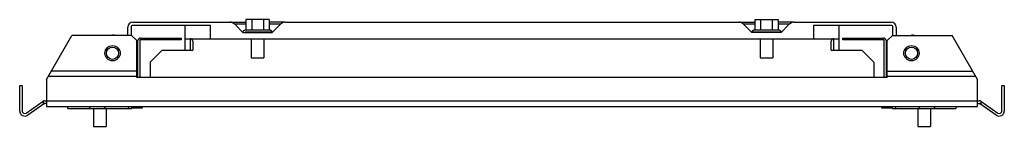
# Model space of a CAD drawing. Header units: millimetres. Extents: x 55 to 442, y 325 to 367.
import ezdxf

# ---------------------------------------------------------------- set-up
doc = ezdxf.new("R2010")
doc.units = ezdxf.units.MM
doc.header["$LTSCALE"] = 45.098877
doc.layers.get('0').update_dxf_attribs({"linetype": 'CONTINUOUS'})

msp = doc.modelspace()

# ---------------------------------------------------------------- linework, layer by layer
at = {"color": 7}
for p, q in [((97.83, 360.7), (97.83, 363.95)), ((99.08, 363.95), (99.08, 360.7)), ((99.83, 365.95), (144.21, 365.95)), ((130.33, 364.7), (99.83, 364.7)), ((120.33, 354.95), (120.33, 364.7)), ((130.33, 359.45), (130.33, 364.7)), ((139.83, 365.16), (143.04, 361.95)), ((144.21, 365.16), (139.83, 365.16)), ((144.21, 366.95), (144.21, 362.75)), ((153.45, 366.95), (144.21, 366.95)), ((146.52, 366.95), (146.52, 362.75)), ((151.14, 366.95), (151.14, 362.75)), ((153.45, 366.95), (153.45, 362.75)), ((159.43, 365.95), (153.45, 365.95)), ((157.7, 365.16), (153.45, 365.16)), ((154.6, 361.95), (157.81, 365.16)), ((159.72, 365.95), (344.21, 365.95)), ((344.21, 365.16), (339.85, 365.16)), ((339.85, 365.16), (343.06, 361.95)), ((344.21, 366.95), (353.45, 366.95)), ((344.21, 366.95), (344.21, 362.75)), ((346.52, 366.95), (346.52, 362.75)), ((351.14, 366.95), (351.14, 362.75)), ((353.45, 366.95), (353.45, 362.75)), ((359.45, 365.95), (353.45, 365.95)), ((357.73, 365.16), (353.45, 365.16)), ((354.62, 361.95), (357.83, 365.16)), ((359.74, 365.95), (397.83, 365.95)), ((397.83, 364.7), (367.33, 364.7)), ((367.33, 364.7), (367.33, 359.45)), ((377.33, 364.7), (377.33, 354.95)), ((398.58, 360.7), (398.58, 363.95)), ((399.83, 363.95), (399.83, 360.7)), ((65.83, 343.38), (75.83, 360.7)), ((99.33, 360.7), (75.83, 360.7)), ((99.33, 360.7), (101.33, 358.7)), ((143.04, 361.95), (154.6, 361.95)), ((143.32, 361.95), (143.08, 362.04)), ((153.88, 362.75), (143.78, 362.75)), ((154.58, 362.06), (153.45, 362.06)), ((354.62, 361.95), (343.06, 361.95)), ((354.58, 362.07), (343.08, 362.05)), ((353.88, 362.75), (343.78, 362.75)), ((396.33, 358.7), (398.33, 360.7)), ((398.33, 360.7), (421.83, 360.7)), ((431.83, 343.38), (421.83, 360.7)), ((101.33, 344.2), (101.33, 358.7)), ((101.83, 344.2), (101.83, 358.7)), ((102.58, 358.95), (102.58, 344.2)), ((118.83, 358.95), (102.58, 358.95)), ((102.83, 359.7), (118.83, 359.7)), ((118.83, 359.7), (118.83, 358.95)), ((120.33, 359.45), (377.33, 359.45)), ((122.31, 359.46), (122.28, 354.95)), ((123.33, 358.45), (123.33, 354.95)), ((146.33, 359.45), (146.33, 351.95)), ((151.33, 359.45), (151.33, 351.95)), ((346.33, 359.45), (346.33, 351.95)), ((351.33, 359.45), (351.33, 351.95)), ((374.33, 354.95), (374.33, 358.45)), ((375.38, 354.95), (375.36, 359.46)), ((378.83, 359.7), (394.83, 359.7)), ((378.83, 358.95), (378.83, 359.7)), ((395.08, 358.95), (378.83, 358.95)), ((395.08, 344.2), (395.08, 358.95)), ((395.83, 358.7), (395.83, 344.2)), ((396.33, 344.2), (396.33, 358.7)), ((111.33, 354.95), (106.58, 350.2)), ((111.33, 354.95), (123.33, 354.95)), ((374.33, 354.95), (386.33, 354.95)), ((391.08, 350.2), (386.33, 354.95)), ((106.58, 350.2), (106.58, 344.2)), ((146.33, 351.95), (151.33, 351.95)), ((346.33, 351.95), (351.33, 351.95)), ((391.08, 350.2), (391.08, 344.2)), ((66.59, 344.7), (101.33, 344.7)), ((101.33, 346.7), (67.75, 346.7)), ((396.33, 346.7), (429.91, 346.7)), ((396.33, 344.7), (431.07, 344.7)), ((55.33, 330.95), (55.33, 340.95)), ((55.33, 340.95), (56.33, 340.95)), ((56.33, 340.95), (56.33, 330.95)), ((65.83, 343.38), (65.83, 332.7)), ((396.33, 344.2), (101.33, 344.2)), ((431.83, 332.7), (431.83, 343.38)), ((441.33, 340.95), (442.33, 340.95)), ((441.33, 330.95), (441.33, 340.95)), ((442.33, 340.95), (442.33, 330.95)), ((57.9, 330.13), (64.53, 334.77)), ((65.1, 333.95), (58.48, 329.32)), ((64.53, 334.77), (64.53, 333.55)), ((65.1, 334.95), (432.56, 334.95)), ((65.83, 333.95), (65.1, 333.95)), ((431.83, 333.95), (432.56, 333.95)), ((439.18, 329.32), (432.56, 333.95)), ((433.13, 334.77), (439.76, 330.13)), ((433.13, 334.77), (433.13, 333.55)), ((65.83, 332.7), (431.83, 332.7)), ((73.91, 332.7), (74.19, 332.31)), ((74.04, 332.7), (74.31, 332)), ((74.31, 332), (99.29, 332)), ((82.64, 332.7), (82.92, 332)), ((84.33, 332), (84.33, 324.9)), ((88.89, 332.7), (88.62, 332)), ((89.33, 332), (89.33, 324.9)), ((98.23, 332.7), (97.95, 332)), ((99.29, 332), (99.68, 332.7)), ((99.4, 332.2), (103.58, 332.2)), ((103.58, 332.2), (103.58, 332.7)), ((394.08, 332.7), (394.08, 332.2)), ((394.08, 332.2), (398.27, 332.2)), ((397.99, 332.7), (398.39, 332)), ((398.39, 332), (423.34, 332)), ((399.43, 332.7), (399.72, 332)), ((408.33, 332), (408.33, 324.9)), ((408.77, 332.7), (409.05, 332)), ((413.33, 332), (413.33, 324.9)), ((415.02, 332.7), (414.73, 332)), ((423.34, 332), (423.62, 332.7)), ((423.45, 332.29), (423.75, 332.7)), ((84.33, 324.9), (89.33, 324.9)), ((408.33, 324.9), (413.33, 324.9))]:
    msp.add_line(p, q, dxfattribs=at)
for centre, radius in [((91.83, 353.7), 3), ((91.83, 353.7), 2.4), ((405.83, 353.7), 3), ((405.83, 353.7), 2.4)]:
    msp.add_circle(centre, radius, dxfattribs=at)
for centre, radius, start, end in [((99.83, 363.95), 2, 90, 180), ((99.83, 363.95), 0.75, 90, 180), ((137.92, 363.25), 2.7, 45, 90), ((159.72, 363.25), 2.7, 90, 135), ((337.94, 363.25), 2.7, 45, 90), ((359.74, 363.25), 2.7, 90, 135), ((397.83, 363.95), 2, 0, 90), ((397.83, 363.95), 0.75, 0, 90), ((91.83, 353.7), 7.1, 80.3724, 90), ((405.83, 353.7), 7.1, 80.3724, 90), ((102.83, 358.7), 1, 90, 180), ((122.33, 358.45), 1, 0, 91.4293), ((375.33, 358.45), 1, 88.5706, 180), ((394.83, 358.7), 1, 0, 90), ((65.1, 333.95), 1, 90, 124.7163), ((432.56, 333.95), 1, 55, 90), ((57.33, 330.95), 2, 180, 305), ((57.33, 330.95), 1, 180, 305), ((440.33, 330.95), 2, 235, 360), ((440.33, 330.95), 1, 235, 360)]:
    msp.add_arc(centre, radius, start, end, dxfattribs=at)
for points in [[(143.08, 362.04), (143.07, 362.27), (143.22, 362.54), (143.42, 362.66)], [(143.42, 362.66), (143.53, 362.72), (143.66, 362.75), (143.78, 362.75)], [(154.23, 362.66), (154.12, 362.72), (154, 362.75), (153.88, 362.75)], [(154.58, 362.06), (154.58, 362.29), (154.43, 362.55), (154.23, 362.66)], [(343.08, 362.05), (343.08, 362.28), (343.22, 362.54), (343.43, 362.66)], [(343.43, 362.66), (343.53, 362.72), (343.66, 362.75), (343.78, 362.75)], [(354.23, 362.66), (354.12, 362.72), (354, 362.75), (353.88, 362.75)], [(354.58, 362.07), (354.57, 362.3), (354.43, 362.55), (354.23, 362.66)]]:
    msp.add_open_spline(points, degree=3, dxfattribs=at)
for points, knots in [([(145.38, 362.05), (145.25, 362.05), (144.79, 362.05), (144.33, 362.05), (144, 362.04)], [0, 0, 0, 0, 0.284385, 1, 1, 1, 1]), ([(153.45, 362.06), (152.9, 362.06), (150.2, 362.06), (147.51, 362.04), (145.38, 362.05)], [0, 0, 0, 0, 0.206688, 1, 1, 1, 1])]:
    msp.add_open_spline(points, degree=3, knots=knots, dxfattribs=at)

doc.saveas('drawing.dxf')
